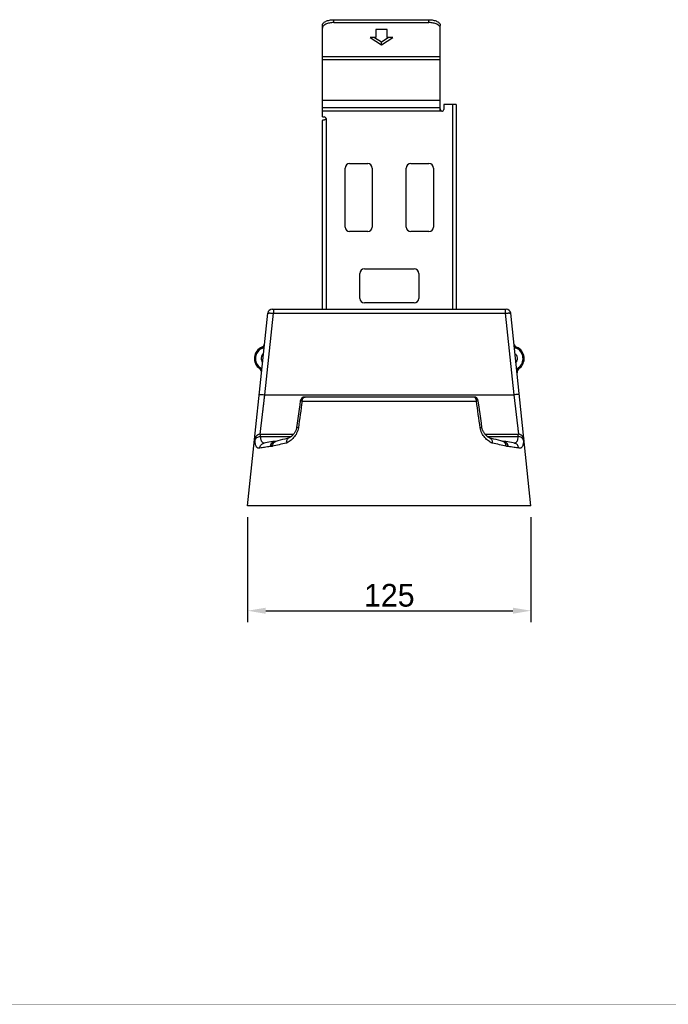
# Model space of a CAD drawing. Header units: millimetres. Extents: x 0 to 1189, y 0 to 841.
# Tile 2 of 8: x 286 to 572, y 0 to 434. Entities that reach past the tile are written whole.
import ezdxf

# ---------------------------------------------------------------- set-up
doc = ezdxf.new("R2010")
doc.units = ezdxf.units.MM
doc.header["$LTSCALE"] = 65.395
doc.header["$PDMODE"] = 3
doc.header["$PDSIZE"] = 0.01
doc.layers.get('0').update_dxf_attribs({"linetype": 'CONTINUOUS'})
doc.layers.get('Defpoints').update_dxf_attribs({"linetype": 'CONTINUOUS'})
doc.layers.add('CRADLE_CASE_RH-SHAPE', color=7, linetype='CONTINUOUS')
doc.layers.add('FIX_GUIDE-SHAPE', color=7, linetype='CONTINUOUS')
doc.styles.get("Standard").update_dxf_attribs({"font": 'gothic.ttf'})
doc.dimstyles.new('WALL', dxfattribs={"dimtxt": 10, "dimasz": 8, "dimexe": 5, "dimexo": 5, "dimgap": 1.5, "dimtad": 1, "dimtoh": 1, "dimdsep": 46, "dimtxsty": 'STANDARD', "dimcen": 0, "dimadec": 0, "dimazin": 0, "dimtp": 0.001, "dimtm": 0.001, "dimtfac": 1, "dimtofl": 0, "dimtmove": 0, "dimatfit": 3, "dimfxl": 1, "dimtolj": 1, "dimarcsym": 0})

# ---------------------------------------------------------------- blocks, each defined once
blk = doc.blocks.new('*D152')
at = {"color": 0, "lineweight": -2}
for p, q in [((386.48, 214.9), (386.48, 168.58)), ((511.48, 214.9), (511.48, 168.58)), ((394.48, 173.58), (503.48, 173.58))]:
    blk.add_line(p, q, dxfattribs=at)
at = {"color": 0}
for points in [[(394.48, 174.91), (394.48, 172.24), (386.48, 173.58)], [(503.48, 174.91), (503.48, 172.24), (511.48, 173.58)]]:
    blk.add_solid(points, dxfattribs=at)
at = {"layer": 'Defpoints', "color": 0}
for p in [(386.48, 219.9), (511.48, 219.9), (511.48, 173.58)]:
    blk.add_point(p, dxfattribs=at)
at = {"color": 0, "insert": (448.98, 180.33), "char_height": 10, "attachment_point": 5}
blk.add_mtext('\\A1;125', dxfattribs=at)

msp = doc.modelspace()

# ---------------------------------------------------------------- linework, layer by layer
at = {"color": 7, "linetype": 'Continuous', "const_width": 0.2}
msp.add_lwpolyline([(0, 0), (1189, 0)], dxfattribs=at)
at = {"layer": 'CRADLE_CASE_RH-SHAPE', "color": 7, "linetype": 'Continuous'}
for p, q in [((386.475, 219.897), (395.405, 304.856)), ((394.105, 268.88), (397.89, 304.891)), ((397.394, 306.647), (500.557, 306.647)), ((397.89, 306.647), (397.89, 304.891)), ((397.89, 304.891), (500.06, 304.891)), ((500.06, 306.647), (500.06, 304.891)), ((500.06, 304.891), (503.845, 268.88)), ((511.475, 219.897), (502.546, 304.856)), ((392.049, 251.488), (394.105, 268.88)), ((393.578, 264.42), (393.706, 265.502)), ((393.837, 266.611), (394.105, 268.88)), ((394.105, 268.88), (503.845, 268.88)), ((486.265, 267.897), (411.685, 267.897)), ((503.845, 268.88), (505.902, 251.486)), ((393.222, 261.408), (393.335, 262.37)), ((392.096, 251.884), (392.129, 252.169)), ((505.607, 253.98), (505.813, 252.236)), ((389.931, 250.168), (389.932, 250.168)), ((390.409, 250.768), (390.409, 250.769)), ((392.175, 251.493), (406.728, 251.493)), ((392.245, 250.507), (405.76, 250.507)), ((398.795, 248.323), (398.678, 248.32)), ((398.795, 248.323), (398.88, 248.322)), ((398.831, 248.322), (398.814, 248.323)), ((398.88, 248.322), (398.831, 248.322)), ((398.931, 248.335), (398.931, 248.335)), ((491.223, 251.493), (505.775, 251.493)), ((492.19, 250.507), (505.705, 250.507)), ((493.993, 249.591), (493.313, 249.734)), ((499.019, 248.335), (499.019, 248.335)), ((499.078, 248.322), (499.071, 248.322)), ((499.078, 248.322), (499.071, 248.322)), ((499.16, 248.322), (499.08, 248.322)), ((499.136, 248.323), (499.12, 248.322)), ((499.279, 248.319), (499.16, 248.322)), ((505.9, 251.497), (505.902, 251.488)), ((507.542, 250.768), (507.541, 250.769)), ((508.019, 250.168), (508.018, 250.168)), ((393.726, 247.535), (393.726, 247.535)), ((504.225, 247.535), (504.225, 247.535)), ((511.475, 219.897), (386.475, 219.897))]:
    msp.add_line(p, q, dxfattribs=at)
for points in [[(409.704, 266.17), (409.465, 264.431), (409.195, 262.46), (408.923, 260.467), (408.649, 258.453), (408.372, 256.416), (408.113, 254.504)], [(489.837, 254.504), (489.58, 256.403), (489.303, 258.439), (489.029, 260.454), (488.757, 262.447), (488.487, 264.418), (488.246, 266.17)], [(408.113, 254.504), (408.087, 254.329), (408.024, 254.024), (407.944, 253.724), (407.848, 253.431), (407.735, 253.144), (407.609, 252.865), (407.471, 252.593), (407.32, 252.33), (407.16, 252.076), (406.989, 251.83), (406.809, 251.592), (406.62, 251.362), (406.423, 251.141), (406.218, 250.928), (406.006, 250.724), (405.787, 250.53), (405.562, 250.345), (405.329, 250.169), (405.088, 250.003), (404.84, 249.847), (404.584, 249.703), (404.495, 249.658)], [(493.455, 249.658), (493.373, 249.7), (493.117, 249.843), (492.869, 249.998), (492.628, 250.164), (492.395, 250.34), (492.169, 250.524), (491.95, 250.719), (491.738, 250.922), (491.533, 251.134), (491.336, 251.356), (491.147, 251.585), (490.967, 251.823), (490.796, 252.068), (490.635, 252.322), (490.484, 252.584), (490.345, 252.855), (490.219, 253.134), (490.106, 253.421), (490.009, 253.714), (489.929, 254.013), (489.866, 254.318), (489.837, 254.504)], [(390.409, 250.769), (390.347, 250.706), (390.244, 250.594), (390.146, 250.477), (390.054, 250.355), (389.97, 250.229), (389.932, 250.168)], [(392.175, 251.493), (392.111, 251.493), (391.889, 251.477), (391.671, 251.442), (391.458, 251.389), (391.252, 251.317), (391.053, 251.229), (390.865, 251.125), (390.687, 251.006), (390.521, 250.873), (390.409, 250.768)], [(398.404, 248.297), (397.585, 248.189), (396.723, 248.067), (395.899, 247.94), (395.116, 247.808), (394.374, 247.669), (393.726, 247.535)], [(398.678, 248.32), (398.561, 248.313), (398.445, 248.302), (398.404, 248.297)], [(398.922, 248.333), (398.897, 248.326), (398.879, 248.323)], [(404.638, 249.734), (403.965, 249.592), (402.878, 249.352), (401.822, 249.104), (400.799, 248.848), (399.809, 248.584), (398.922, 248.333)], [(499.03, 248.332), (498.148, 248.582), (497.158, 248.846), (496.135, 249.102), (495.08, 249.35), (493.993, 249.591)], [(499.08, 248.322), (499.08, 248.322), (499.071, 248.323), (499.054, 248.326), (499.03, 248.332)], [(499.546, 248.297), (499.518, 248.3), (499.398, 248.312), (499.279, 248.319)], [(504.225, 247.535), (503.581, 247.668), (502.84, 247.807), (502.056, 247.939), (501.233, 248.066), (500.371, 248.188), (499.546, 248.297)], [(507.542, 250.768), (507.449, 250.855), (507.283, 250.991), (507.104, 251.113), (506.914, 251.221), (506.714, 251.312), (506.505, 251.385), (506.289, 251.44), (506.068, 251.476), (505.842, 251.492), (505.775, 251.493)], [(508.018, 250.168), (507.984, 250.224), (507.9, 250.349), (507.808, 250.472), (507.71, 250.59), (507.607, 250.702), (507.541, 250.769)]]:
    msp.add_lwpolyline(points, dxfattribs=at)
for centre, radius, start, end in [((397.394, 304.647), 2, 90, 174), ((500.557, 304.647), 2, 6, 90), ((392.02, 291.791), 2, 293.20121, 349.07885), ((505.93, 291.791), 2, 191.04092, 246.79879), ((394.975, 284.897), 5.5, 113.20121, 234.79879), ((394.971, 284.897), 5, 113.2014, 234.7986), ((502.979, 284.897), 5, 305.2014, 66.7986), ((502.975, 284.897), 5.5, 305.20121, 66.79879), ((390.652, 278.769), 2, 354, 54.79879), ((507.299, 278.769), 2, 125.20121, 186), ((4846.426, -357.742), 4479.548, 171.995638, 172.146648), ((411.685, 265.897), 2, 90, 172.16664), ((448.975, 27933.969), 27667.967, 269.9203661, 270.079634), ((486.265, 265.897), 2, 7.8333, 90), ((-3948.444, -357.737), 4479.516, 7.853351, 8.004362), ((392.058, 248.88), 2.487, 148.80218, 174.24423), ((392.031, 248.82), 2.503, 143.99451, 149.98761), ((392.155, 248.997), 2.488, 134.60051, 150.22523), ((392.033, 248.818), 2.505, 142.89707, 143.99521), ((398.847, 246.369), 1.954, 97.3062, 104.15833), ((398.844, 246.394), 1.928, 90.87074, 97.30476), ((398.843, 246.415), 1.908, 90.3732, 90.85909), ((499.071, 251.725), 3.403, 270.11922, 270.82292), ((499.107, 246.415), 1.908, 89.14101, 89.6268), ((499.107, 246.394), 1.928, 82.69524, 89.12936), ((499.103, 246.369), 1.954, 75.84167, 82.6938), ((505.795, 248.997), 2.488, 29.77465, 45.38617), ((505.917, 248.818), 2.505, 36.00477, 37.07697), ((505.919, 248.82), 2.503, 30.01237, 36.00547), ((505.892, 248.88), 2.487, 5.75577, 31.19192), ((393.884, 249.087), 1.537, 264.25202, 267.44006), ((396.627, 245.192), 0.829, 88.60876, 96.71817), ((501.323, 245.192), 0.829, 83.28183, 91.39124), ((504.068, 249.06), 1.51, 272.38255, 277.6533)]:
    msp.add_arc(centre, radius, start, end, dxfattribs=at)
for centre, start_param, end_param in [((394.975, 284.897), 2.1753482, 3.8980841), ((502.976, 284.897), 5.5266939, 7.2494298)]:
    msp.add_ellipse(centre, major_axis=(2.548, 0), ratio=1, start_param=start_param, end_param=end_param, dxfattribs=at)
for points, knots in [([(395.405, 304.856), (395.406, 304.865), (395.422, 304.885), (395.489, 304.913), (395.629, 304.939), (395.857, 304.959), (396.163, 304.968), (396.534, 304.966), (397.118, 304.947), (397.575, 304.917), (397.89, 304.891)], [0, 0, 0, 0, 0.0106011, 0.027657, 0.0866226, 0.1790983, 0.3023234, 0.4519185, 0.6223919, 1, 1, 1, 1]), ([(500.06, 304.891), (500.375, 304.917), (500.833, 304.947), (501.416, 304.966), (501.787, 304.968), (502.093, 304.959), (502.321, 304.939), (502.462, 304.913), (502.528, 304.885), (502.545, 304.865), (502.546, 304.856)], [0, 0, 0, 0, 0.3775456, 0.5480194, 0.6976253, 0.8208605, 0.9133529, 0.9723362, 0.9893957, 1, 1, 1, 1]), ([(392.808, 289.952), (392.808, 289.952), (392.811, 289.948), (392.811, 289.942), (392.817, 289.931), (392.825, 289.908), (392.842, 289.869), (392.865, 289.813), (392.894, 289.744), (392.94, 289.636), (392.976, 289.551), (393.001, 289.493)], [0, 0, 0, 0, 0.0048928, 0.0193026, 0.043114, 0.0761593, 0.1684907, 0.2928021, 0.4442277, 0.6170609, 1, 1, 1, 1]), ([(505.142, 289.952), (505.143, 289.952), (505.14, 289.948), (505.139, 289.942), (505.134, 289.931), (505.125, 289.908), (505.109, 289.869), (505.085, 289.813), (505.056, 289.744), (505.011, 289.636), (504.974, 289.551), (504.949, 289.493)], [0, 0, 0, 0, 0.0048928, 0.0193026, 0.043114, 0.0761594, 0.1684908, 0.2928022, 0.4442279, 0.6170611, 1, 1, 1, 1]), ([(391.805, 280.403), (391.804, 280.403), (391.808, 280.407), (391.81, 280.412), (391.817, 280.422), (391.826, 280.436), (391.838, 280.453), (391.858, 280.483), (391.889, 280.527), (391.932, 280.588), (391.999, 280.684), (392.052, 280.76), (392.089, 280.812)], [0, 0, 0, 0, 0.0048776, 0.0192773, 0.043077, 0.0761085, 0.1180268, 0.1684081, 0.2926885, 0.4440944, 0.6169312, 1, 1, 1, 1]), ([(506.146, 280.403), (506.146, 280.403), (506.142, 280.407), (506.141, 280.412), (506.133, 280.422), (506.124, 280.436), (506.112, 280.453), (506.092, 280.483), (506.061, 280.527), (506.019, 280.588), (505.951, 280.684), (505.898, 280.76), (505.862, 280.812)], [0, 0, 0, 0, 0.0048776, 0.0192773, 0.043077, 0.0761085, 0.1180267, 0.168408, 0.2926884, 0.4440942, 0.6169311, 1, 1, 1, 1]), ([(391.619, 268.837), (391.622, 268.862), (391.67, 268.893), (391.739, 268.915), (391.866, 268.943), (392.074, 268.964), (392.38, 268.976), (392.751, 268.973), (393.334, 268.95), (393.791, 268.913), (394.105, 268.88)], [0, 0, 0, 0, 0.0298903, 0.0557971, 0.0899072, 0.1825051, 0.3054059, 0.4544049, 0.6241094, 1, 1, 1, 1]), ([(410.52, 266.029), (410.459, 266.037), (410.343, 266.053), (410.181, 266.076), (410.04, 266.098), (409.923, 266.117), (409.831, 266.133), (409.765, 266.147), (409.725, 266.158), (409.709, 266.164), (409.704, 266.168), (409.704, 266.17)], [0, 0, 0, 0, 0.2228212, 0.4213366, 0.5930646, 0.7362353, 0.8493579, 0.931207, 0.9810774, 0.9940801, 1, 1, 1, 1]), ([(410.52, 266.029), (410.531, 266.273), (410.609, 266.742), (410.891, 267.352), (411.258, 267.723), (411.596, 267.872), (411.768, 267.897), (411.852, 267.897)], [0, 0, 0, 0, 0.2935618, 0.5620823, 0.7943625, 0.8992782, 1, 1, 1, 1]), ([(487.43, 266.029), (487.419, 266.273), (487.341, 266.742), (487.06, 267.352), (486.692, 267.723), (486.354, 267.872), (486.182, 267.897), (486.098, 267.897)], [0, 0, 0, 0, 0.2935618, 0.5620824, 0.7943626, 0.8992783, 1, 1, 1, 1]), ([(488.246, 266.17), (488.247, 266.168), (488.242, 266.164), (488.225, 266.158), (488.185, 266.147), (488.119, 266.133), (488.027, 266.117), (487.91, 266.098), (487.769, 266.076), (487.607, 266.053), (487.491, 266.037), (487.43, 266.029)], [0, 0, 0, 0, 0.0059182, 0.018924, 0.068786, 0.1506326, 0.2637383, 0.406909, 0.5786511, 0.7771875, 1, 1, 1, 1]), ([(506.331, 268.837), (506.329, 268.862), (506.28, 268.893), (506.211, 268.915), (506.084, 268.943), (505.877, 268.964), (505.57, 268.976), (505.199, 268.973), (504.616, 268.95), (504.159, 268.913), (503.845, 268.88)], [0, 0, 0, 0, 0.0298903, 0.0557971, 0.0899072, 0.1825051, 0.3054059, 0.4544049, 0.6241094, 1, 1, 1, 1]), ([(408.892, 254.335), (408.833, 253.907), (408.638, 253.073), (408.006, 251.559), (406.905, 249.965), (405.326, 248.507), (404.16, 247.799), (403.577, 247.532)], [0, 0, 0, 0, 0.1444873, 0.2848045, 0.5472218, 0.7853424, 1, 1, 1, 1]), ([(408.892, 254.335), (408.781, 254.354), (408.625, 254.381), (408.433, 254.417), (408.321, 254.44), (408.235, 254.46), (408.169, 254.477), (408.136, 254.489), (408.113, 254.499), (408.113, 254.504)], [0, 0, 0, 0, 0.4209282, 0.5923258, 0.7351782, 0.8480775, 0.9299658, 0.9802063, 1, 1, 1, 1]), ([(489.059, 254.335), (489.169, 254.354), (489.325, 254.381), (489.517, 254.417), (489.629, 254.44), (489.715, 254.46), (489.782, 254.477), (489.814, 254.489), (489.838, 254.499), (489.837, 254.504)], [0, 0, 0, 0, 0.420928, 0.5923255, 0.7351778, 0.8480771, 0.9299655, 0.980206, 1, 1, 1, 1]), ([(494.374, 247.532), (493.791, 247.799), (492.624, 248.507), (491.045, 249.965), (489.944, 251.559), (489.312, 253.073), (489.118, 253.907), (489.059, 254.335)], [0, 0, 0, 0, 0.214644, 0.4527543, 0.7151638, 0.8554809, 1, 1, 1, 1]), ([(389.584, 249.129), (389.581, 249.124), (389.575, 249.114), (389.565, 249.1), (389.556, 249.088), (389.55, 249.081), (389.542, 249.076), (389.543, 249.081), (389.543, 249.083)], [0, 0, 0, 0, 0.2608787, 0.4780594, 0.7220851, 0.8692361, 0.9283468, 1, 1, 1, 1]), ([(389.681, 249.24), (389.671, 249.231), (389.636, 249.197), (389.604, 249.159), (389.584, 249.129)], [0, 0, 0, 0, 0.2710425, 1, 1, 1, 1]), ([(389.768, 248.75), (389.767, 248.791), (389.764, 248.869), (389.757, 248.977), (389.748, 249.067), (389.738, 249.139), (389.727, 249.193), (389.715, 249.226), (389.699, 249.249), (389.685, 249.244), (389.681, 249.24)], [0, 0, 0, 0, 0.2394925, 0.4462755, 0.6190968, 0.7572935, 0.8605891, 0.9296031, 0.9685069, 1, 1, 1, 1]), ([(389.768, 248.75), (389.809, 248.992), (390.013, 249.479), (390.592, 250.047), (391.366, 250.417), (391.949, 250.505), (392.245, 250.507)], [0, 0, 0, 0, 0.2254186, 0.4678508, 0.7284567, 1, 1, 1, 1]), ([(391.884, 245.315), (391.73, 245.284), (391.428, 245.254), (390.988, 245.347), (390.611, 245.592), (390.311, 245.976), (390.082, 246.49), (389.916, 247.131), (389.809, 247.898), (389.777, 248.452), (389.768, 248.75)], [0, 0, 0, 0, 0.101307, 0.1927306, 0.2835662, 0.3840711, 0.5022714, 0.6430124, 0.8086951, 1, 1, 1, 1]), ([(392.245, 250.507), (392.243, 250.649), (392.239, 250.846), (392.229, 251.09), (392.221, 251.231), (392.212, 251.34), (392.202, 251.422), (392.193, 251.465), (392.182, 251.493), (392.175, 251.493)], [0, 0, 0, 0, 0.4258521, 0.5967808, 0.7382574, 0.8494892, 0.9298815, 0.9793589, 1, 1, 1, 1]), ([(393.73, 247.558), (393.616, 247.569), (393.393, 247.618), (392.975, 247.847), (392.666, 248.273), (392.466, 248.8), (392.3, 249.513), (392.257, 250.096), (392.245, 250.507)], [0, 0, 0, 0, 0.0949803, 0.1876457, 0.3915302, 0.5151137, 0.6570079, 1, 1, 1, 1]), ([(396.53, 246.015), (396.542, 246.297), (396.648, 246.851), (397.051, 247.574), (397.656, 248.097), (398.155, 248.265), (398.404, 248.297)], [0, 0, 0, 0, 0.2649248, 0.5200738, 0.7638595, 1, 1, 1, 1]), ([(396.648, 246.021), (396.667, 246.283), (396.778, 246.798), (397.149, 247.479), (397.69, 248), (398.14, 248.205), (398.369, 248.263)], [0, 0, 0, 0, 0.2623533, 0.5179744, 0.7636854, 1, 1, 1, 1]), ([(397.484, 246.131), (397.481, 246.382), (397.542, 246.877), (397.837, 247.546), (398.309, 248.065), (398.72, 248.274), (398.931, 248.335)], [0, 0, 0, 0, 0.2674149, 0.5227211, 0.7654206, 1, 1, 1, 1]), ([(404.495, 249.658), (404.335, 249.577), (404.033, 249.337), (403.724, 248.827), (403.562, 248.205), (403.556, 247.759), (403.577, 247.532)], [0, 0, 0, 0, 0.2206033, 0.4587683, 0.7194624, 1, 1, 1, 1]), ([(493.455, 249.658), (493.616, 249.577), (493.917, 249.337), (494.226, 248.827), (494.389, 248.205), (494.395, 247.759), (494.374, 247.532)], [0, 0, 0, 0, 0.2206028, 0.4587663, 0.7194549, 1, 1, 1, 1]), ([(500.467, 246.131), (500.469, 246.382), (500.408, 246.877), (500.113, 247.546), (499.641, 248.065), (499.231, 248.274), (499.019, 248.335)], [0, 0, 0, 0, 0.267415, 0.5227211, 0.7654206, 1, 1, 1, 1]), ([(501.42, 246.015), (501.408, 246.297), (501.302, 246.851), (500.899, 247.574), (500.294, 248.097), (499.796, 248.265), (499.546, 248.297)], [0, 0, 0, 0, 0.2649247, 0.5200738, 0.7638595, 1, 1, 1, 1]), ([(501.303, 246.021), (501.283, 246.283), (501.172, 246.798), (500.801, 247.479), (500.26, 248), (499.811, 248.205), (499.581, 248.263)], [0, 0, 0, 0, 0.2623533, 0.5179744, 0.7636854, 1, 1, 1, 1]), ([(505.705, 250.507), (505.693, 250.103), (505.651, 249.528), (505.49, 248.823), (505.298, 248.3), (505.001, 247.873), (504.596, 247.634), (504.38, 247.579), (504.27, 247.564)], [0, 0, 0, 0, 0.3422812, 0.4844313, 0.6085707, 0.8135913, 0.9060577, 1, 1, 1, 1]), ([(505.775, 251.493), (505.769, 251.493), (505.757, 251.465), (505.749, 251.422), (505.738, 251.34), (505.729, 251.231), (505.721, 251.09), (505.711, 250.846), (505.707, 250.649), (505.705, 250.507)], [0, 0, 0, 0, 0.0206385, 0.0700988, 0.1504775, 0.2616847, 0.4031609, 0.5741114, 1, 1, 1, 1]), ([(508.182, 248.75), (508.141, 248.992), (507.937, 249.479), (507.359, 250.047), (506.585, 250.417), (506.002, 250.505), (505.705, 250.507)], [0, 0, 0, 0, 0.2254186, 0.4678508, 0.7284567, 1, 1, 1, 1]), ([(508.182, 248.75), (508.173, 248.452), (508.141, 247.898), (508.034, 247.131), (507.868, 246.49), (507.639, 245.976), (507.339, 245.592), (506.962, 245.347), (506.523, 245.254), (506.221, 245.284), (506.066, 245.315)], [0, 0, 0, 0, 0.1912923, 0.3569511, 0.4976916, 0.615895, 0.7164078, 0.8072504, 0.8986872, 1, 1, 1, 1]), ([(508.27, 249.24), (508.266, 249.244), (508.251, 249.249), (508.235, 249.226), (508.224, 249.193), (508.212, 249.139), (508.202, 249.067), (508.193, 248.977), (508.187, 248.869), (508.183, 248.791), (508.182, 248.75)], [0, 0, 0, 0, 0.0314927, 0.0703881, 0.139382, 0.2426581, 0.380842, 0.5536793, 0.7604998, 1, 1, 1, 1]), ([(508.366, 249.129), (508.36, 249.139), (508.332, 249.179), (508.297, 249.215), (508.27, 249.24)], [0, 0, 0, 0, 0.2304527, 1, 1, 1, 1]), ([(508.408, 249.083), (508.408, 249.081), (508.406, 249.075), (508.398, 249.084), (508.391, 249.092), (508.379, 249.109), (508.371, 249.122), (508.366, 249.129)], [0, 0, 0, 0, 0.0790868, 0.1652309, 0.3452519, 0.6232652, 1, 1, 1, 1]), ([(391.884, 245.315), (391.901, 245.577), (392.015, 246.095), (392.413, 246.775), (392.999, 247.287), (393.479, 247.481), (393.726, 247.535)], [0, 0, 0, 0, 0.2553568, 0.5069479, 0.754695, 1, 1, 1, 1]), ([(396.53, 246.015), (395.667, 245.914), (394.113, 245.713), (392.567, 245.454), (391.884, 245.315)], [0, 0, 0, 0, 0.5552322, 1, 1, 1, 1]), ([(397.484, 246.131), (397.413, 246.112), (397.139, 246.045), (396.856, 246.016), (396.648, 246.021)], [0, 0, 0, 0, 0.2599249, 1, 1, 1, 1]), ([(403.577, 247.532), (402.497, 247.323), (400.456, 246.898), (398.433, 246.394), (397.484, 246.131)], [0, 0, 0, 0, 0.5274108, 1, 1, 1, 1]), ([(500.467, 246.131), (499.517, 246.394), (497.494, 246.898), (495.453, 247.323), (494.374, 247.532)], [0, 0, 0, 0, 0.4725723, 1, 1, 1, 1]), ([(501.303, 246.021), (501.235, 246.019), (500.953, 246.024), (500.673, 246.074), (500.467, 246.131)], [0, 0, 0, 0, 0.2416326, 1, 1, 1, 1]), ([(506.066, 245.315), (505.383, 245.454), (503.838, 245.713), (502.284, 245.914), (501.42, 246.015)], [0, 0, 0, 0, 0.4447818, 1, 1, 1, 1]), ([(506.066, 245.315), (506.049, 245.577), (505.935, 246.095), (505.537, 246.775), (504.951, 247.287), (504.471, 247.481), (504.225, 247.535)], [0, 0, 0, 0, 0.2553568, 0.5069479, 0.754695, 1, 1, 1, 1])]:
    msp.add_open_spline(points, degree=3, knots=knots, dxfattribs=at)
for points in [[(393.001, 289.493), (393.322, 289.63), (393.619, 289.841), (393.856, 290.098)], [(504.095, 290.098), (504.331, 289.841), (504.629, 289.63), (504.949, 289.493)], [(392.797, 280.045), (392.62, 280.344), (392.373, 280.611), (392.089, 280.812)], [(505.862, 280.812), (505.577, 280.611), (505.33, 280.344), (505.153, 280.044)], [(389.543, 249.083), (389.579, 249.428), (389.691, 249.772), (389.864, 250.072)], [(389.681, 249.24), (389.714, 249.586), (389.824, 249.931), (389.996, 250.232)], [(508.27, 249.24), (508.236, 249.586), (508.126, 249.931), (507.954, 250.232)], [(508.408, 249.083), (508.371, 249.428), (508.26, 249.772), (508.086, 250.072)]]:
    msp.add_open_spline(points, degree=3, dxfattribs=at)
at = {"layer": 'FIX_GUIDE-SHAPE', "color": 7, "linetype": 'Continuous'}
for p, q in [((419.475, 430.599), (419.475, 431.898)), ((419.475, 391.486), (419.475, 430.599)), ((424.475, 433.099), (424.475, 434.398)), ((424.475, 434.398), (466.475, 434.398)), ((424.475, 433.099), (466.475, 433.099)), ((466.475, 433.099), (466.475, 434.398)), ((471.475, 430.599), (471.475, 431.898)), ((471.475, 394.541), (471.475, 430.599)), ((440.475, 426.599), (445.475, 423.341)), ((442.975, 426.599), (440.475, 426.599)), ((442.469, 426.599), (445.475, 424.64)), ((442.975, 430.099), (442.975, 426.599)), ((447.975, 430.099), (442.975, 430.099)), ((445.475, 424.64), (448.482, 426.599)), ((445.475, 423.341), (450.475, 426.599)), ((447.975, 426.599), (447.975, 430.099)), ((450.475, 426.599), (447.975, 426.599)), ((445.475, 423.341), (445.475, 424.64)), ((471.475, 418.055), (419.475, 418.055)), ((471.475, 416.625), (419.475, 416.625)), ((471.475, 398.747), (419.475, 398.747)), ((471.475, 395.486), (419.475, 395.486)), ((472.975, 396.986), (472.975, 394.736)), ((478.475, 396.986), (472.975, 396.986)), ((476.875, 396.986), (476.875, 306.647)), ((478.475, 396.986), (478.475, 306.647)), ((472.225, 393.986), (419.475, 393.986)), ((419.475, 391.486), (420.325, 391.486)), ((419.475, 306.647), (419.475, 389.986)), ((419.475, 389.986), (419.534, 389.986)), ((421.075, 390.736), (421.075, 306.647)), ((431.475, 370.897), (439.475, 370.897)), ((458.475, 370.897), (466.475, 370.897)), ((429.475, 342.897), (429.475, 368.897)), ((441.475, 368.897), (441.475, 342.897)), ((456.475, 342.897), (456.475, 368.897)), ((468.475, 368.897), (468.475, 342.897)), ((439.475, 340.897), (431.475, 340.897)), ((466.475, 340.897), (458.475, 340.897)), ((435.975, 311.397), (435.975, 322.397)), ((437.975, 324.397), (459.975, 324.397)), ((461.975, 322.397), (461.975, 311.397)), ((459.975, 309.397), (437.975, 309.397))]:
    msp.add_line(p, q, dxfattribs=at)
for centre, radius, start, end in [((420.325, 390.736), 0.75, 359.99977, 90), ((473.021, 395.098), 1.546, 180.05942, 195.39436), ((472.225, 394.736), 0.75, 269.99977, 0), ((431.475, 368.897), 2, 90, 180), ((439.475, 368.897), 2, 0, 90), ((458.475, 368.897), 2, 90, 180), ((466.475, 368.897), 2, 0, 90), ((431.475, 342.897), 2, 180, 270), ((439.475, 342.897), 2, 270, 0), ((458.475, 342.897), 2, 180, 270), ((466.475, 342.897), 2, 270, 0), ((437.975, 322.397), 2, 90, 180), ((459.975, 322.397), 2, 0, 90), ((437.975, 311.397), 2, 180, 270), ((459.975, 311.397), 2, 270, 0)]:
    msp.add_arc(centre, radius, start, end, dxfattribs=at)
for points, knots in [([(419.475, 431.898), (419.475, 432.064), (419.548, 432.415), (419.854, 432.894), (420.33, 433.325), (420.958, 433.698), (421.716, 434.002), (422.89, 434.311), (423.834, 434.398), (424.475, 434.398)], [0, 0, 0, 0, 0.0822614, 0.173031, 0.2777292, 0.3982189, 0.5337433, 0.681811, 1, 1, 1, 1]), ([(424.475, 433.099), (423.834, 433.099), (422.89, 433.011), (421.716, 432.703), (420.958, 432.399), (420.33, 432.026), (419.854, 431.595), (419.548, 431.116), (419.475, 430.765), (419.475, 430.599)], [0, 0, 0, 0, 0.318189, 0.4662567, 0.6017811, 0.7222708, 0.826969, 0.9177386, 1, 1, 1, 1]), ([(466.475, 434.398), (467.116, 434.398), (468.06, 434.311), (469.234, 434.002), (469.992, 433.698), (470.62, 433.325), (471.096, 432.894), (471.402, 432.415), (471.475, 432.064), (471.475, 431.898)], [0, 0, 0, 0, 0.318189, 0.4662567, 0.6017811, 0.7222708, 0.826969, 0.9177386, 1, 1, 1, 1]), ([(471.475, 430.599), (471.475, 430.765), (471.402, 431.116), (471.096, 431.595), (470.62, 432.026), (469.992, 432.399), (469.234, 432.703), (468.06, 433.011), (467.116, 433.099), (466.475, 433.099)], [0, 0, 0, 0, 0.0822614, 0.173031, 0.2777292, 0.3982189, 0.5337433, 0.681811, 1, 1, 1, 1]), ([(472.225, 393.986), (472.139, 393.986), (471.965, 394.009), (471.725, 394.113), (471.534, 394.29), (471.475, 394.459), (471.475, 394.541)], [0, 0, 0, 0, 0.2538763, 0.5073934, 0.758736, 1, 1, 1, 1]), ([(472.225, 393.986), (472.137, 393.986), (471.959, 394.037), (471.757, 394.215), (471.615, 394.439), (471.554, 394.604), (471.531, 394.688)], [0, 0, 0, 0, 0.2503141, 0.5015282, 0.7521656, 1, 1, 1, 1]), ([(421.075, 390.736), (421.075, 390.687), (421.046, 390.59), (420.953, 390.475), (420.839, 390.384), (420.675, 390.287), (420.465, 390.195), (420.219, 390.115), (419.995, 390.057), (419.804, 390.017), (419.655, 389.994), (419.569, 389.986), (419.534, 389.986)], [0, 0, 0, 0, 0.0803245, 0.1609401, 0.241356, 0.3210541, 0.4757827, 0.6201513, 0.7490326, 0.857763, 0.9424064, 1, 1, 1, 1])]:
    msp.add_open_spline(points, degree=3, knots=knots, dxfattribs=at)

# ---------------------------------------------------------------- dimensions: what is measured, and where the dimension line sits
at = {"color": 5}
dim = msp.add_linear_dim(base=(511.475, 173.575), p1=(386.475, 219.897), p2=(511.475, 219.897), dimstyle='WALL', override={"dimdec": 1}, dxfattribs=at)
dim.commit()
dim.dimension.update_dxf_attribs({"geometry": '*D152', "text_midpoint": (448.975, 173.575), "dimtype": 160})

doc.saveas('drawing.dxf')
